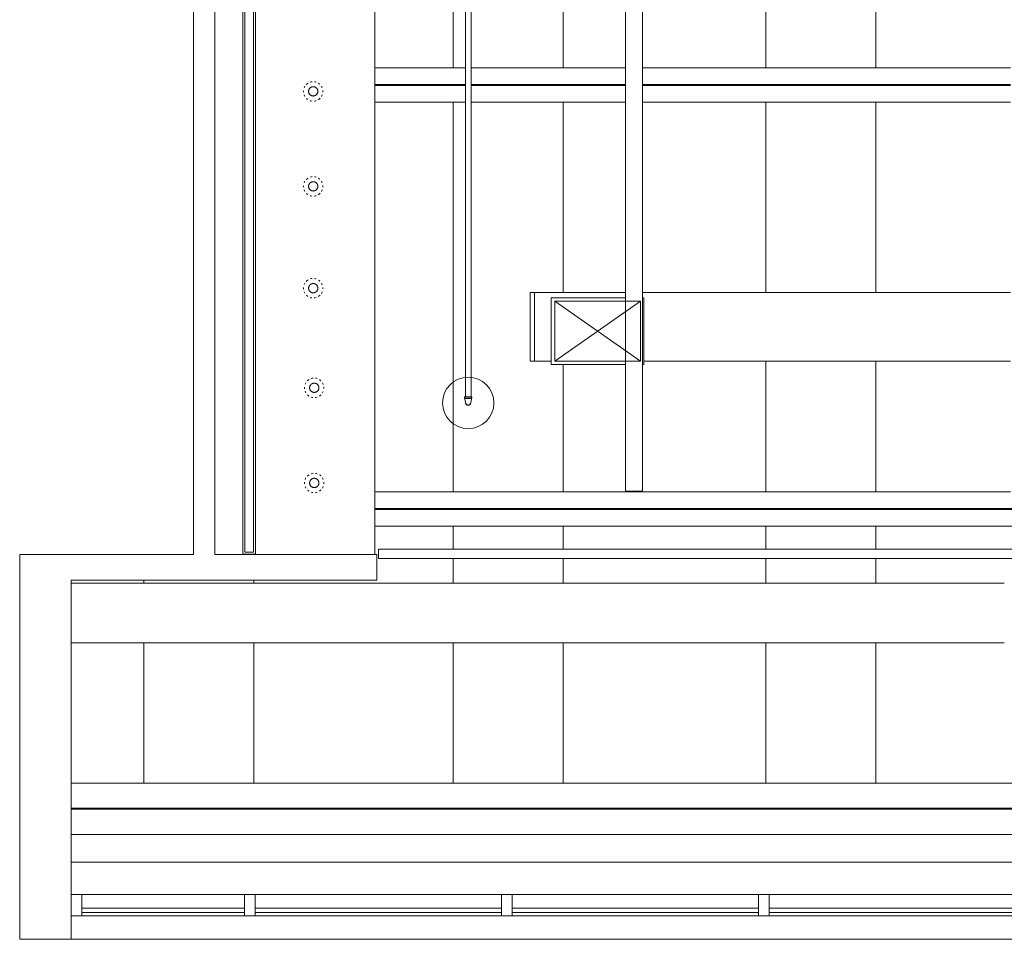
# Model space of a CAD drawing. Header units: inches. Extents: x -721 to 743, y -277 to 235.
# Tile 1 of 15: x -714 to -484, y -277 to -62. Entities that reach past the tile are written whole.
import ezdxf

# ---------------------------------------------------------------- set-up
doc = ezdxf.new("R2010")
doc.units = ezdxf.units.IN
doc.header["$MEASUREMENT"] = 0
for name, color, linetype, lineweight in [('A-ANNO-NOTE', 131, 'Continuous', 13), ('A-CLNG', 13, 'Continuous', 13), ('A-GLAZ-CURT', 52, 'Continuous', 13), ('A-GLAZ-CWMG', 51, 'Continuous', 13), ('A-WALL', 113, 'Continuous', 13), ('E-LITE-EQPM', 33, 'Continuous', 13), ('E-POWR-CNDT', 130, 'Continuous', 13), ('I-WALL', 2, 'Continuous', 13), ('M-HVAC-CDFF', 50, 'Continuous', 13), ('M-HVAC-DUCT', 70, 'Continuous', 13), ('M-HVAC-DUCT-ANNO', 70, 'Continuous', 13), ('P-PIPE', 3, 'Continuous', 13), ('S-BEAM', 12, 'Continuous', 13)]:
    doc.layers.add(name, color=color, linetype=linetype, lineweight=lineweight)

# ---------------------------------------------------------------- blocks, each defined once
blk = doc.blocks.new('Rectangular Mullion - 2_5_ x 5_ rectangular-2246733-Level 15')
at = {"layer": 'A-GLAZ-CWMG', "color": 55}
for p, q in [((431.36, -266.69), (393.36, -266.69)), ((431.36, -271.69), (393.36, -271.69))]:
    blk.add_line(p, q, dxfattribs=at)
blk = doc.blocks.new('Rectangular Mullion - 2_5_ x 5_ rectangular-2246062-Level 15')
at = {"layer": 'A-GLAZ-CWMG', "color": 8, "lineweight": 20}
for p, q in [((0, 2.5), (-2.5, 2.5)), ((-2.5, 2.5), (-2.5, -2.5)), ((0, -2.5), (0, 2.5)), ((-2.5, -2.5), (0, -2.5))]:
    blk.add_line(p, q, dxfattribs=at)
blk = doc.blocks.new('System Panel - Glazed-2246669-Level 15')
at = {"layer": 'A-GLAZ-CURT', "color": 8, "lineweight": 20}
for p, q in [((-28.75, 0.75), (-28.75, 1.75)), ((-28.75, 1.75), (28.75, 1.75)), ((28.75, 0.75), (-28.75, 0.75)), ((28.75, 1.75), (28.75, 0.75))]:
    blk.add_line(p, q, dxfattribs=at)
blk = doc.blocks.new('Rectangular Mullion - 2_5_ x 5_ rectangular-2246665-Level 15')
at = {"layer": 'A-GLAZ-CWMG', "color": 55}
for p, q in [((551.36, -266.69), (493.86, -266.69)), ((551.36, -271.69), (493.86, -271.69))]:
    blk.add_line(p, q, dxfattribs=at)
blk = doc.blocks.new('Rectangular Mullion - 2_5_ x 5_ rectangular-2246160-Level 15')
at = {"layer": 'A-GLAZ-CWMG', "color": 8, "lineweight": 20}
for p, q in [((1.25, 2.5), (-1.25, 2.5)), ((-1.25, 2.5), (-1.25, -2.5)), ((1.25, -2.5), (1.25, 2.5)), ((-1.25, -2.5), (1.25, -2.5))]:
    blk.add_line(p, q, dxfattribs=at)
blk = doc.blocks.new('System Panel - Glazed-2246735-Level 15')
at = {"layer": 'A-GLAZ-CURT', "color": 8, "lineweight": 20}
for p, q in [((-19, 0.75), (-19, 1.75)), ((-19, 1.75), (19, 1.75)), ((19, 0.75), (-19, 0.75)), ((19, 1.75), (19, 0.75))]:
    blk.add_line(p, q, dxfattribs=at)
blk = doc.blocks.new('Lighting-VSRA-Vessel-Pendant-Light-SM-3D-Humanscale - Vessel Pendant Light-V3-Level 15')
at = {"layer": 'E-LITE-EQPM', "color": 55, "flags": 128}
for points in [[(-1.08, 0.09), (-1.08, 0.14), (-1.08, 0.18), (-1.07, 0.22), (-1.07, 0.27), (-1.06, 0.31), (-1.05, 0.35), (-1.04, 0.39), (-1.03, 0.43), (-1.01, 0.48), (-0.99, 0.52), (-0.98, 0.56), (-0.96, 0.59), (-0.94, 0.63), (-0.92, 0.67), (-0.89, 0.7), (-0.87, 0.74), (-0.84, 0.77), (-0.81, 0.81), (-0.78, 0.84), (-0.75, 0.87), (-0.72, 0.9), (-0.69, 0.93), (-0.65, 0.95), (-0.62, 0.98), (-0.58, 1), (-0.55, 1.03), (-0.51, 1.05), (-0.47, 1.07), (-0.43, 1.09), (-0.39, 1.1), (-0.35, 1.12), (-0.31, 1.13), (-0.27, 1.14), (-0.23, 1.15), (-0.18, 1.16), (-0.14, 1.17), (-0.1, 1.17), (-0.05, 1.17), (-0.01, 1.17), (0.03, 1.17), (0.07, 1.17), (0.12, 1.17), (0.16, 1.16), (0.2, 1.16), (0.25, 1.15), (0.29, 1.14), (0.33, 1.12), (0.37, 1.11), (0.41, 1.09), (0.45, 1.08), (0.49, 1.06), (0.53, 1.04), (0.56, 1.02), (0.6, 0.99), (0.64, 0.97), (0.67, 0.94), (0.7, 0.91), (0.74, 0.89), (0.77, 0.86), (0.8, 0.82), (0.82, 0.79), (0.85, 0.76), (0.88, 0.72), (0.9, 0.69), (0.93, 0.65), (0.95, 0.61), (0.97, 0.58), (0.99, 0.54), (1, 0.5), (1.02, 0.46), (1.03, 0.42), (1.04, 0.37), (1.05, 0.33), (1.06, 0.29), (1.07, 0.25), (1.07, 0.2), (1.08, 0.16), (1.08, 0.12), (1.08, 0.09)], [(1.08, 0.09), (1.08, 0.05), (1.08, 0.01), (1.07, -0.03), (1.07, -0.08), (1.06, -0.12), (1.05, -0.16), (1.04, -0.2), (1.03, -0.24), (1.01, -0.29), (0.99, -0.33), (0.98, -0.37), (0.96, -0.4), (0.94, -0.44), (0.92, -0.48), (0.89, -0.51), (0.87, -0.55), (0.84, -0.58), (0.81, -0.62), (0.78, -0.65), (0.75, -0.68), (0.72, -0.71), (0.69, -0.74), (0.65, -0.76), (0.62, -0.79), (0.58, -0.81), (0.55, -0.84), (0.51, -0.86), (0.47, -0.88), (0.43, -0.9), (0.39, -0.91), (0.35, -0.93), (0.31, -0.94), (0.27, -0.95), (0.23, -0.96), (0.18, -0.97), (0.14, -0.98), (0.1, -0.98), (0.05, -0.98), (0.01, -0.99), (-0.03, -0.98), (-0.07, -0.98), (-0.12, -0.98), (-0.16, -0.97), (-0.2, -0.97), (-0.25, -0.96), (-0.29, -0.95), (-0.33, -0.93), (-0.37, -0.92), (-0.41, -0.9), (-0.45, -0.89), (-0.49, -0.87), (-0.53, -0.85), (-0.56, -0.83), (-0.6, -0.8), (-0.64, -0.78), (-0.67, -0.75), (-0.7, -0.72), (-0.74, -0.7), (-0.77, -0.67), (-0.8, -0.63), (-0.82, -0.6), (-0.85, -0.57), (-0.88, -0.53), (-0.9, -0.5), (-0.93, -0.46), (-0.95, -0.42), (-0.97, -0.39), (-0.99, -0.35), (-1, -0.31), (-1.02, -0.27), (-1.03, -0.23), (-1.04, -0.18), (-1.05, -0.14), (-1.06, -0.1), (-1.07, -0.06), (-1.07, -0.01), (-1.08, 0.03), (-1.08, 0.07), (-1.08, 0.09)]]:
    blk.add_lwpolyline(points, dxfattribs=at)
at = {"layer": 'E-LITE-EQPM', "color": 55}
for centre, radius, start, end in [((-0.01, 0.08), 2.28, 95.6525, 107.677), ((-0.01, 0.08), 2.28, 72.6253, 81.4148), ((-0.01, 0.08), 2.28, 176.0252, 180), ((-0.01, 0.08), 2.28, 180, 184.9165), ((-0.01, 0.08), 2.28, 148.2621, 158.3321), ((-0.01, 0.08), 2.28, 121.7332, 135.352), ((0, 0.09), 1.09, 168.2411, 180), ((0, 0.09), 1.09, 180, 193.9428), ((0, 0.09), 1.09, 134.8463, 156.9716), ((0, 0.09), 1.09, 120.1243, 124.0966), ((0, 0.09), 1.09, 98.4452, 115.9842), ((0, 0.09), 1.09, 88.1472, 91.6543), ((0, 0.09), 1.09, 57.8674, 85.8143), ((0, 0.09), 1.09, 51.4294, 55.7607), ((0, 0.09), 1.09, 45.6465, 49.2993), ((0, 0.09), 1.09, 25.0205, 38.9681), ((0, 0.09), 1.09, 0, 13.9428), ((0, 0.09), 1.09, 348.2411, 360), ((-0.01, 0.08), 2.28, 46.5047, 57.0784), ((-0.01, 0.08), 2.28, 20.829, 31.2985), ((-0.01, 0.08), 2.28, 0, 4.9165), ((-0.01, 0.08), 2.28, 356.0252, 0), ((-0.01, 0.08), 2.28, 200.829, 211.2985), ((-0.01, 0.08), 2.28, 226.5047, 237.0784), ((0, 0.09), 1.09, 205.0205, 220.9333), ((0, 0.09), 1.09, 225.6465, 229.2993), ((-0.01, 0.08), 2.28, 252.6253, 261.4148), ((0, 0.09), 1.09, 231.4294, 235.7607), ((0, 0.09), 1.09, 237.8674, 265.8143), ((0, 0.09), 1.09, 268.1472, 271.6543), ((0, 0.09), 1.09, 278.4452, 293.8677), ((-0.01, 0.08), 2.28, 275.6525, 287.677), ((0, 0.09), 1.09, 300.1243, 304.0966), ((0, 0.09), 1.09, 314.8463, 336.9716), ((-0.01, 0.08), 2.28, 301.7332, 315.352), ((-0.01, 0.08), 2.28, 328.2621, 338.3321)]:
    blk.add_arc(centre, radius, start, end, dxfattribs=at)
blk = doc.blocks.new('Lighting-VSRA-Vessel-Pendant-Light-SM-3D-Humanscale - Vessel Pendant Light-V4-Level 15')
at = {"layer": 'E-LITE-EQPM', "color": 55, "flags": 128}
for points in [[(-1.08, 0.09), (-1.08, 0.14), (-1.08, 0.18), (-1.07, 0.22), (-1.07, 0.27), (-1.06, 0.31), (-1.05, 0.35), (-1.04, 0.39), (-1.03, 0.43), (-1.01, 0.48), (-0.99, 0.52), (-0.98, 0.56), (-0.96, 0.59), (-0.94, 0.63), (-0.92, 0.67), (-0.89, 0.7), (-0.87, 0.74), (-0.84, 0.77), (-0.81, 0.81), (-0.78, 0.84), (-0.75, 0.87), (-0.72, 0.9), (-0.69, 0.93), (-0.65, 0.95), (-0.62, 0.98), (-0.58, 1), (-0.55, 1.03), (-0.51, 1.05), (-0.47, 1.07), (-0.43, 1.09), (-0.39, 1.1), (-0.35, 1.12), (-0.31, 1.13), (-0.27, 1.14), (-0.23, 1.15), (-0.18, 1.16), (-0.14, 1.17), (-0.1, 1.17), (-0.05, 1.17), (-0.01, 1.17), (0.03, 1.17), (0.07, 1.17), (0.12, 1.17), (0.16, 1.16), (0.2, 1.16), (0.25, 1.15), (0.29, 1.14), (0.33, 1.12), (0.37, 1.11), (0.41, 1.09), (0.45, 1.08), (0.49, 1.06), (0.53, 1.04), (0.56, 1.02), (0.6, 0.99), (0.64, 0.97), (0.67, 0.94), (0.7, 0.91), (0.74, 0.89), (0.77, 0.86), (0.8, 0.82), (0.82, 0.79), (0.85, 0.76), (0.88, 0.72), (0.9, 0.69), (0.93, 0.65), (0.95, 0.61), (0.97, 0.58), (0.99, 0.54), (1, 0.5), (1.02, 0.46), (1.03, 0.42), (1.04, 0.37), (1.05, 0.33), (1.06, 0.29), (1.07, 0.25), (1.07, 0.2), (1.08, 0.16), (1.08, 0.12), (1.08, 0.09)], [(1.08, 0.09), (1.08, 0.05), (1.08, 0.01), (1.07, -0.03), (1.07, -0.08), (1.06, -0.12), (1.05, -0.16), (1.04, -0.2), (1.03, -0.24), (1.01, -0.29), (0.99, -0.33), (0.98, -0.37), (0.96, -0.4), (0.94, -0.44), (0.92, -0.48), (0.89, -0.51), (0.87, -0.55), (0.84, -0.58), (0.81, -0.62), (0.78, -0.65), (0.75, -0.68), (0.72, -0.71), (0.69, -0.74), (0.65, -0.76), (0.62, -0.79), (0.58, -0.81), (0.55, -0.84), (0.51, -0.86), (0.47, -0.88), (0.43, -0.9), (0.39, -0.91), (0.35, -0.93), (0.31, -0.94), (0.27, -0.95), (0.23, -0.96), (0.18, -0.97), (0.14, -0.98), (0.1, -0.98), (0.05, -0.98), (0.01, -0.99), (-0.03, -0.98), (-0.07, -0.98), (-0.12, -0.98), (-0.16, -0.97), (-0.2, -0.97), (-0.25, -0.96), (-0.29, -0.95), (-0.33, -0.93), (-0.37, -0.92), (-0.41, -0.9), (-0.45, -0.89), (-0.49, -0.87), (-0.53, -0.85), (-0.56, -0.83), (-0.6, -0.8), (-0.64, -0.78), (-0.67, -0.75), (-0.7, -0.72), (-0.74, -0.7), (-0.77, -0.67), (-0.8, -0.63), (-0.82, -0.6), (-0.85, -0.57), (-0.88, -0.53), (-0.9, -0.5), (-0.93, -0.46), (-0.95, -0.42), (-0.97, -0.39), (-0.99, -0.35), (-1, -0.31), (-1.02, -0.27), (-1.03, -0.23), (-1.04, -0.18), (-1.05, -0.14), (-1.06, -0.1), (-1.07, -0.06), (-1.07, -0.01), (-1.08, 0.03), (-1.08, 0.07), (-1.08, 0.09)]]:
    blk.add_lwpolyline(points, dxfattribs=at)
at = {"layer": 'E-LITE-EQPM', "color": 55}
for centre, radius, start, end in [((-0.01, 0.08), 2.28, 95.6525, 107.677), ((-0.01, 0.08), 2.28, 72.6253, 81.4148), ((-0.01, 0.08), 2.28, 176.0252, 180), ((-0.01, 0.08), 2.28, 180, 184.9165), ((-0.01, 0.08), 2.28, 148.2621, 157.8608), ((-0.01, 0.08), 2.28, 121.7332, 135.352), ((0, 0.09), 1.09, 168.2411, 180), ((0, 0.09), 1.09, 180, 193.9428), ((0, 0.09), 1.09, 134.8463, 156.9716), ((0, 0.09), 1.09, 120.1243, 124.0966), ((0, 0.09), 1.09, 98.4452, 115.9842), ((0, 0.09), 1.09, 88.1472, 91.6543), ((0, 0.09), 1.09, 57.8674, 85.8143), ((0, 0.09), 1.09, 45.6465, 49.2993), ((0, 0.09), 1.09, 25.0205, 40.9333), ((0, 0.09), 1.09, 0, 13.9428), ((0, 0.09), 1.09, 348.2411, 360), ((-0.01, 0.08), 2.28, 46.5047, 57.0784), ((-0.01, 0.08), 2.28, 20.829, 31.2985), ((-0.01, 0.08), 2.28, 0, 4.9165), ((-0.01, 0.08), 2.28, 356.0252, 0), ((-0.01, 0.08), 2.28, 200.829, 211.2985), ((-0.01, 0.08), 2.28, 226.5047, 237.0784), ((0, 0.09), 1.09, 205.0205, 220.9333), ((0, 0.09), 1.09, 225.6465, 229.2993), ((-0.01, 0.08), 2.28, 252.6253, 261.4148), ((0, 0.09), 1.09, 231.4294, 235.7607), ((0, 0.09), 1.09, 237.8674, 265.8143), ((0, 0.09), 1.09, 268.1472, 271.6543), ((0, 0.09), 1.09, 278.4452, 293.8677), ((-0.01, 0.08), 2.28, 275.6525, 287.677), ((0, 0.09), 1.09, 300.1243, 304.0966), ((0, 0.09), 1.09, 314.8463, 336.9716), ((-0.01, 0.08), 2.28, 301.7332, 315.352), ((-0.01, 0.08), 2.28, 328.2621, 338.3321)]:
    blk.add_arc(centre, radius, start, end, dxfattribs=at)
blk = doc.blocks.new('Lighting-VSRA-Vessel-Pendant-Light-SM-3D-Humanscale - Vessel Pendant Light-V2-Level 15')
at = {"layer": 'E-LITE-EQPM', "color": 55, "flags": 128}
for points in [[(-1.08, 0.09), (-1.08, 0.14), (-1.08, 0.18), (-1.07, 0.22), (-1.07, 0.27), (-1.06, 0.31), (-1.05, 0.35), (-1.04, 0.39), (-1.03, 0.43), (-1.01, 0.48), (-0.99, 0.52), (-0.98, 0.56), (-0.96, 0.59), (-0.94, 0.63), (-0.92, 0.67), (-0.89, 0.7), (-0.87, 0.74), (-0.84, 0.77), (-0.81, 0.81), (-0.78, 0.84), (-0.75, 0.87), (-0.72, 0.9), (-0.69, 0.93), (-0.65, 0.95), (-0.62, 0.98), (-0.58, 1), (-0.55, 1.03), (-0.51, 1.05), (-0.47, 1.07), (-0.43, 1.09), (-0.39, 1.1), (-0.35, 1.12), (-0.31, 1.13), (-0.27, 1.14), (-0.23, 1.15), (-0.18, 1.16), (-0.14, 1.17), (-0.1, 1.17), (-0.05, 1.17), (-0.01, 1.17), (0.03, 1.17), (0.07, 1.17), (0.12, 1.17), (0.16, 1.16), (0.2, 1.16), (0.25, 1.15), (0.29, 1.14), (0.33, 1.12), (0.37, 1.11), (0.41, 1.09), (0.45, 1.08), (0.49, 1.06), (0.53, 1.04), (0.56, 1.02), (0.6, 0.99), (0.64, 0.97), (0.67, 0.94), (0.7, 0.91), (0.74, 0.89), (0.77, 0.86), (0.8, 0.82), (0.82, 0.79), (0.85, 0.76), (0.88, 0.72), (0.9, 0.69), (0.93, 0.65), (0.95, 0.61), (0.97, 0.58), (0.99, 0.54), (1, 0.5), (1.02, 0.46), (1.03, 0.42), (1.04, 0.37), (1.05, 0.33), (1.06, 0.29), (1.07, 0.25), (1.07, 0.2), (1.08, 0.16), (1.08, 0.12), (1.08, 0.09)], [(1.08, 0.09), (1.08, 0.05), (1.08, 0.01), (1.07, -0.03), (1.07, -0.08), (1.06, -0.12), (1.05, -0.16), (1.04, -0.2), (1.03, -0.24), (1.01, -0.29), (0.99, -0.33), (0.98, -0.37), (0.96, -0.4), (0.94, -0.44), (0.92, -0.48), (0.89, -0.51), (0.87, -0.55), (0.84, -0.58), (0.81, -0.62), (0.78, -0.65), (0.75, -0.68), (0.72, -0.71), (0.69, -0.74), (0.65, -0.76), (0.62, -0.79), (0.58, -0.81), (0.55, -0.84), (0.51, -0.86), (0.47, -0.88), (0.43, -0.9), (0.39, -0.91), (0.35, -0.93), (0.31, -0.94), (0.27, -0.95), (0.23, -0.96), (0.18, -0.97), (0.14, -0.98), (0.1, -0.98), (0.05, -0.98), (0.01, -0.99), (-0.03, -0.98), (-0.07, -0.98), (-0.12, -0.98), (-0.16, -0.97), (-0.2, -0.97), (-0.25, -0.96), (-0.29, -0.95), (-0.33, -0.93), (-0.37, -0.92), (-0.41, -0.9), (-0.45, -0.89), (-0.49, -0.87), (-0.53, -0.85), (-0.56, -0.83), (-0.6, -0.8), (-0.64, -0.78), (-0.67, -0.75), (-0.7, -0.72), (-0.74, -0.7), (-0.77, -0.67), (-0.8, -0.63), (-0.82, -0.6), (-0.85, -0.57), (-0.88, -0.53), (-0.9, -0.5), (-0.93, -0.46), (-0.95, -0.42), (-0.97, -0.39), (-0.99, -0.35), (-1, -0.31), (-1.02, -0.27), (-1.03, -0.23), (-1.04, -0.18), (-1.05, -0.14), (-1.06, -0.1), (-1.07, -0.06), (-1.07, -0.01), (-1.08, 0.03), (-1.08, 0.07), (-1.08, 0.09)]]:
    blk.add_lwpolyline(points, dxfattribs=at)
at = {"layer": 'E-LITE-EQPM', "color": 55}
for centre, radius, start, end in [((-0.01, 0.08), 2.28, 95.6525, 107.677), ((-0.01, 0.08), 2.28, 72.6253, 81.4148), ((-0.01, 0.08), 2.28, 176.0252, 180), ((-0.01, 0.08), 2.28, 180, 184.9165), ((-0.01, 0.08), 2.28, 148.2621, 158.3321), ((-0.01, 0.08), 2.28, 121.7332, 135.352), ((0, 0.09), 1.09, 168.2411, 180), ((0, 0.09), 1.09, 180, 193.9428), ((0, 0.09), 1.09, 134.8463, 156.9716), ((0, 0.09), 1.09, 120.1243, 124.0966), ((0, 0.09), 1.09, 98.4452, 115.9842), ((0, 0.09), 1.09, 88.1472, 91.6543), ((0, 0.09), 1.09, 57.8674, 85.8143), ((0, 0.09), 1.09, 51.4294, 55.7607), ((0, 0.09), 1.09, 45.6465, 49.2993), ((0, 0.09), 1.09, 25.0205, 40.9333), ((0, 0.09), 1.09, 0, 13.9428), ((0, 0.09), 1.09, 348.2411, 360), ((-0.01, 0.08), 2.28, 46.5047, 57.0784), ((-0.01, 0.08), 2.28, 20.829, 31.2985), ((-0.01, 0.08), 2.28, 0, 4.9165), ((-0.01, 0.08), 2.28, 356.0252, 0), ((-0.01, 0.08), 2.28, 200.829, 211.2985), ((-0.01, 0.08), 2.28, 226.5047, 237.0784), ((0, 0.09), 1.09, 205.0205, 220.9333), ((0, 0.09), 1.09, 225.6465, 229.2993), ((-0.01, 0.08), 2.28, 252.6253, 261.4148), ((0, 0.09), 1.09, 231.4294, 235.7607), ((0, 0.09), 1.09, 237.8674, 265.8143), ((0, 0.09), 1.09, 268.1472, 271.6543), ((0, 0.09), 1.09, 278.4452, 293.8677), ((-0.01, 0.08), 2.28, 275.6525, 287.677), ((0, 0.09), 1.09, 300.1243, 304.0966), ((0, 0.09), 1.09, 314.8463, 336.9716), ((-0.01, 0.08), 2.28, 301.7332, 315.352), ((-0.01, 0.08), 2.28, 328.2621, 338.3321)]:
    blk.add_arc(centre, radius, start, end, dxfattribs=at)
blk = doc.blocks.new('Lighting-VSRA-Vessel-Pendant-Light-SM-3D-Humanscale - Vessel Pendant Light-V5-Level 15')
at = {"layer": 'E-LITE-EQPM', "color": 55, "flags": 128}
for points in [[(-1.08, 0.09), (-1.08, 0.14), (-1.08, 0.18), (-1.07, 0.22), (-1.07, 0.27), (-1.06, 0.31), (-1.05, 0.35), (-1.04, 0.39), (-1.03, 0.43), (-1.01, 0.48), (-0.99, 0.52), (-0.98, 0.56), (-0.96, 0.59), (-0.94, 0.63), (-0.92, 0.67), (-0.89, 0.7), (-0.87, 0.74), (-0.84, 0.77), (-0.81, 0.81), (-0.78, 0.84), (-0.75, 0.87), (-0.72, 0.9), (-0.69, 0.93), (-0.65, 0.95), (-0.62, 0.98), (-0.58, 1), (-0.55, 1.03), (-0.51, 1.05), (-0.47, 1.07), (-0.43, 1.09), (-0.39, 1.1), (-0.35, 1.12), (-0.31, 1.13), (-0.27, 1.14), (-0.23, 1.15), (-0.18, 1.16), (-0.14, 1.17), (-0.1, 1.17), (-0.05, 1.17), (-0.01, 1.17), (0.03, 1.17), (0.07, 1.17), (0.12, 1.17), (0.16, 1.16), (0.2, 1.16), (0.25, 1.15), (0.29, 1.14), (0.33, 1.12), (0.37, 1.11), (0.41, 1.09), (0.45, 1.08), (0.49, 1.06), (0.53, 1.04), (0.56, 1.02), (0.6, 0.99), (0.64, 0.97), (0.67, 0.94), (0.7, 0.91), (0.74, 0.89), (0.77, 0.86), (0.8, 0.82), (0.82, 0.79), (0.85, 0.76), (0.88, 0.72), (0.9, 0.69), (0.93, 0.65), (0.95, 0.61), (0.97, 0.58), (0.99, 0.54), (1, 0.5), (1.02, 0.46), (1.03, 0.42), (1.04, 0.37), (1.05, 0.33), (1.06, 0.29), (1.07, 0.25), (1.07, 0.2), (1.08, 0.16), (1.08, 0.12), (1.08, 0.09)], [(-0.9, -0.5), (-0.93, -0.46), (-0.95, -0.42), (-0.97, -0.39), (-0.99, -0.35), (-1, -0.31), (-1.02, -0.27), (-1.03, -0.23), (-1.04, -0.18), (-1.05, -0.14), (-1.06, -0.1), (-1.07, -0.06), (-1.07, -0.01), (-1.08, 0.03), (-1.08, 0.07), (-1.08, 0.09)], [(1.08, 0.09), (1.08, 0.05), (1.08, 0.01), (1.07, -0.03), (1.07, -0.08), (1.06, -0.12), (1.05, -0.16), (1.04, -0.2), (1.03, -0.24), (1.01, -0.29), (0.99, -0.33), (0.98, -0.37), (0.96, -0.4), (0.94, -0.44), (0.92, -0.48), (0.89, -0.51), (0.87, -0.55), (0.84, -0.58), (0.81, -0.62), (0.78, -0.65), (0.75, -0.68), (0.72, -0.71), (0.69, -0.74), (0.65, -0.76), (0.62, -0.79), (0.58, -0.81), (0.55, -0.84), (0.51, -0.86), (0.47, -0.88), (0.43, -0.9), (0.39, -0.91), (0.35, -0.93), (0.31, -0.94), (0.27, -0.95), (0.23, -0.96), (0.18, -0.97), (0.14, -0.98), (0.1, -0.98), (0.05, -0.98), (0.01, -0.99), (-0.03, -0.98), (-0.07, -0.98), (-0.12, -0.98), (-0.16, -0.97), (-0.2, -0.97), (-0.25, -0.96), (-0.29, -0.95), (-0.33, -0.93), (-0.37, -0.92), (-0.41, -0.9), (-0.45, -0.89), (-0.49, -0.87), (-0.53, -0.85), (-0.56, -0.83), (-0.6, -0.8), (-0.64, -0.78), (-0.67, -0.75), (-0.7, -0.72), (-0.74, -0.7), (-0.77, -0.67), (-0.8, -0.63), (-0.82, -0.6), (-0.85, -0.57), (-0.88, -0.53), (-0.9, -0.5)]]:
    blk.add_lwpolyline(points, dxfattribs=at)
at = {"layer": 'E-LITE-EQPM', "color": 55}
for centre, radius, start, end in [((-0.01, 0.08), 2.28, 95.6525, 107.677), ((-0.01, 0.08), 2.28, 72.6253, 81.4148), ((-0.01, 0.08), 2.28, 176.0252, 180), ((-0.01, 0.08), 2.28, 180, 184.9165), ((-0.01, 0.08), 2.28, 148.2621, 158.3321), ((-0.01, 0.08), 2.28, 121.7332, 135.352), ((0, 0.09), 1.09, 168.2411, 180), ((0, 0.09), 1.09, 180, 193.9428), ((0, 0.09), 1.09, 134.8463, 156.9716), ((0, 0.09), 1.09, 120.1243, 124.0966), ((0, 0.09), 1.09, 98.4452, 115.9842), ((0, 0.09), 1.09, 88.1472, 91.6543), ((0, 0.09), 1.09, 57.8674, 85.8143), ((0, 0.09), 1.09, 51.4294, 55.7607), ((0, 0.09), 1.09, 45.6465, 49.2993), ((0, 0.09), 1.09, 25.0205, 40.9333), ((0, 0.09), 1.09, 0, 13.9428), ((0, 0.09), 1.09, 348.2411, 360), ((-0.01, 0.08), 2.28, 46.5047, 57.0784), ((-0.01, 0.08), 2.28, 20.829, 31.2985), ((-0.01, 0.08), 2.28, 0, 4.9165), ((-0.01, 0.08), 2.28, 356.0252, 0), ((-0.01, 0.08), 2.28, 200.829, 211.2985), ((-0.01, 0.08), 2.28, 226.5047, 237.0784), ((0, 0.09), 1.09, 205.0205, 220.9333), ((0, 0.09), 1.09, 225.6465, 229.2993), ((-0.01, 0.08), 2.28, 252.6253, 261.4148), ((0, 0.09), 1.09, 231.4294, 235.7607), ((0, 0.09), 1.09, 237.8674, 265.8143), ((0, 0.09), 1.09, 268.1472, 271.6543), ((0, 0.09), 1.09, 280.1213, 295.9842), ((-0.01, 0.08), 2.28, 275.6525, 287.677), ((0, 0.09), 1.09, 300.1243, 304.0966), ((0, 0.09), 1.09, 314.8463, 336.9716), ((-0.01, 0.08), 2.28, 301.7332, 315.352), ((-0.01, 0.08), 2.28, 328.2621, 338.3321)]:
    blk.add_arc(centre, radius, start, end, dxfattribs=at)
blk = doc.blocks.new('Lighting-VSRA-Vessel-Pendant-Light-SM-3D-Humanscale - Vessel Pendant Light-V6-Level 15')
at = {"layer": 'E-LITE-EQPM', "color": 55, "flags": 128}
for points in [[(-1.08, 0.09), (-1.08, 0.14), (-1.08, 0.18), (-1.07, 0.22), (-1.07, 0.27), (-1.06, 0.31), (-1.05, 0.35), (-1.04, 0.39), (-1.03, 0.43), (-1.01, 0.48), (-0.99, 0.52), (-0.98, 0.56), (-0.96, 0.59), (-0.94, 0.63), (-0.92, 0.67), (-0.89, 0.7), (-0.87, 0.74), (-0.84, 0.77), (-0.81, 0.81), (-0.78, 0.84), (-0.75, 0.87), (-0.72, 0.9), (-0.69, 0.93), (-0.65, 0.95), (-0.62, 0.98), (-0.58, 1), (-0.55, 1.03), (-0.51, 1.05), (-0.47, 1.07), (-0.43, 1.09), (-0.39, 1.1), (-0.35, 1.12), (-0.31, 1.13), (-0.27, 1.14), (-0.23, 1.15), (-0.18, 1.16), (-0.14, 1.17), (-0.1, 1.17), (-0.05, 1.17), (-0.01, 1.17), (0.03, 1.17), (0.07, 1.17), (0.12, 1.17), (0.16, 1.16), (0.2, 1.16), (0.25, 1.15), (0.29, 1.14), (0.33, 1.12), (0.37, 1.11), (0.41, 1.09), (0.45, 1.08), (0.49, 1.06), (0.53, 1.04), (0.56, 1.02), (0.6, 0.99), (0.64, 0.97), (0.67, 0.94), (0.7, 0.91), (0.74, 0.89), (0.77, 0.86), (0.8, 0.82), (0.82, 0.79), (0.85, 0.76), (0.88, 0.72), (0.9, 0.69), (0.93, 0.65), (0.95, 0.61), (0.97, 0.58), (0.99, 0.54), (1, 0.5), (1.02, 0.46), (1.03, 0.42), (1.04, 0.37), (1.05, 0.33), (1.06, 0.29), (1.07, 0.25), (1.07, 0.2), (1.08, 0.16), (1.08, 0.12), (1.08, 0.09)], [(1.08, 0.09), (1.08, 0.05), (1.08, 0.01), (1.07, -0.03), (1.07, -0.08), (1.06, -0.12), (1.05, -0.16), (1.04, -0.2), (1.03, -0.24), (1.01, -0.29), (0.99, -0.33), (0.98, -0.37), (0.96, -0.4), (0.94, -0.44), (0.92, -0.48), (0.89, -0.51), (0.87, -0.55), (0.84, -0.58), (0.81, -0.62), (0.78, -0.65), (0.75, -0.68), (0.72, -0.71), (0.69, -0.74), (0.65, -0.76), (0.62, -0.79), (0.58, -0.81), (0.55, -0.84), (0.51, -0.86), (0.47, -0.88), (0.43, -0.9), (0.39, -0.91), (0.35, -0.93), (0.31, -0.94), (0.27, -0.95), (0.23, -0.96), (0.18, -0.97), (0.14, -0.98), (0.1, -0.98), (0.05, -0.98), (0.01, -0.99), (-0.03, -0.98), (-0.07, -0.98), (-0.12, -0.98), (-0.16, -0.97), (-0.2, -0.97), (-0.25, -0.96), (-0.29, -0.95), (-0.33, -0.93), (-0.37, -0.92), (-0.41, -0.9), (-0.45, -0.89), (-0.49, -0.87), (-0.53, -0.85), (-0.56, -0.83), (-0.6, -0.8), (-0.64, -0.78), (-0.67, -0.75), (-0.7, -0.72), (-0.74, -0.7), (-0.77, -0.67), (-0.8, -0.63), (-0.82, -0.6), (-0.85, -0.57), (-0.88, -0.53), (-0.9, -0.5), (-0.93, -0.46), (-0.95, -0.42), (-0.97, -0.39), (-0.99, -0.35), (-1, -0.31), (-1.02, -0.27), (-1.03, -0.23), (-1.04, -0.18), (-1.05, -0.14), (-1.06, -0.1), (-1.07, -0.06), (-1.07, -0.01), (-1.08, 0.03), (-1.08, 0.07), (-1.08, 0.09)]]:
    blk.add_lwpolyline(points, dxfattribs=at)
at = {"layer": 'E-LITE-EQPM', "color": 55}
for centre, radius, start, end in [((-0.01, 0.08), 2.28, 95.6525, 107.677), ((-0.01, 0.08), 2.28, 72.6253, 81.4148), ((-0.01, 0.08), 2.28, 176.0252, 180), ((-0.01, 0.08), 2.28, 180, 184.9165), ((-0.01, 0.08), 2.28, 148.2621, 158.3321), ((-0.01, 0.08), 2.28, 121.7332, 135.352), ((0, 0.09), 1.09, 168.2411, 180), ((0, 0.09), 1.09, 180, 193.9428), ((0, 0.09), 1.09, 137.659, 156.9716), ((0, 0.09), 1.09, 120.1243, 124.0966), ((0, 0.09), 1.09, 98.4452, 115.9842), ((0, 0.09), 1.09, 88.1472, 91.6543), ((0, 0.09), 1.09, 57.8674, 85.8143), ((0, 0.09), 1.09, 51.4294, 55.7607), ((0, 0.09), 1.09, 45.6465, 49.2993), ((0, 0.09), 1.09, 25.0205, 40.9333), ((0, 0.09), 1.09, 0, 13.9428), ((0, 0.09), 1.09, 348.2411, 360), ((-0.01, 0.08), 2.28, 46.5047, 57.0784), ((-0.01, 0.08), 2.28, 20.829, 31.2985), ((-0.01, 0.08), 2.28, 0, 4.9165), ((-0.01, 0.08), 2.28, 356.0252, 0), ((-0.01, 0.08), 2.28, 200.829, 211.2985), ((-0.01, 0.08), 2.28, 226.5047, 237.0784), ((0, 0.09), 1.09, 205.0205, 220.9333), ((0, 0.09), 1.09, 225.6465, 229.2993), ((-0.01, 0.08), 2.28, 252.6253, 261.4148), ((0, 0.09), 1.09, 231.4294, 235.7607), ((0, 0.09), 1.09, 237.8674, 265.8143), ((0, 0.09), 1.09, 268.1472, 271.6543), ((0, 0.09), 1.09, 280.1213, 295.9842), ((-0.01, 0.08), 2.28, 275.6525, 287.677), ((0, 0.09), 1.09, 300.1243, 304.0966), ((0, 0.09), 1.09, 314.8463, 336.9716), ((-0.01, 0.08), 2.28, 301.7332, 315.352), ((-0.01, 0.08), 2.28, 328.2621, 338.3321)]:
    blk.add_arc(centre, radius, start, end, dxfattribs=at)
blk = doc.blocks.new('Ceiling Light - Linear Box - 20_ 3_-2617152-Level 15')
at = {"layer": 'E-LITE-EQPM', "color": 55}
for p, q in [((-121.5, -1.5), (-121.5, 1.5)), ((-121.5, 1.5), (121.5, 1.5)), ((-121.5, -1.5), (-121.5, 1.5)), ((-121.5, 1.5), (121.5, 1.5)), ((121, 1), (-121, 1)), ((-121, 1), (-121, -1)), ((121, -1), (121, 1)), ((121.5, 1.5), (121.5, -1.5)), ((121.5, 1.5), (121.5, -1.5)), ((121.5, -1.5), (-121.5, -1.5)), ((121.5, -1.5), (-121.5, -1.5)), ((-121, -1), (121, -1))]:
    blk.add_line(p, q, dxfattribs=at)
blk = doc.blocks.new('Linear - 20_ 8_-2634348-Level 15')
at = {"layer": 'E-LITE-EQPM', "color": 55}
for p, q in [((-224, -1.93), (-224, 2.07)), ((-224, 2.07), (22.09, 2.07)), ((22.09, 2.07), (22.09, -1.93)), ((22.09, -1.93), (-224, -1.93))]:
    blk.add_line(p, q, dxfattribs=at)
blk = doc.blocks.new('UB-Universal Beam - T Form Beam-2722424-Level 15')
at = {"layer": 'S-BEAM', "color": 55}
for p, q in [((-256.8, 4), (-235.65, 4)), ((-234.33, 4), (-198.28, 4)), ((-194.28, 4), (-108.31, 4)), ((-235.65, 0.12), (-256.8, 0.12)), ((-198.28, 0.12), (-234.33, 0.12)), ((-108.31, 0.12), (-194.28, 0.12)), ((-235.65, -0.12), (-256.8, -0.12)), ((-198.28, -0.12), (-234.33, -0.12)), ((-108.31, -0.12), (-194.28, -0.12)), ((-256.8, -4), (-235.65, -4)), ((-234.33, -4), (-198.28, -4)), ((-194.28, -4), (-108.31, -4))]:
    blk.add_line(p, q, dxfattribs=at)
blk = doc.blocks.new('UB-Universal Beam - T Form Beam-2721615-Level 15')
at = {"layer": 'S-BEAM', "color": 55}
for p, q in [((-664.43, 4), (-515.94, 4)), ((-425.19, 0.12), (-664.43, 0.12)), ((-425.19, -0.12), (-664.43, -0.12)), ((-664.43, -4), (-413.33, -4))]:
    blk.add_line(p, q, dxfattribs=at)
blk = doc.blocks.new('UB-Universal Beam - T Form Beam 3-2726372-Level 15')
at = {"layer": 'S-BEAM', "color": 55}
for p, q in [((-735.36, 6), (-408.61, 6)), ((-408.61, 0.12), (-735.36, 0.12)), ((-408.61, -0.12), (-735.36, -0.12)), ((-735.36, -6), (-408.61, -6))]:
    blk.add_line(p, q, dxfattribs=at)
blk = doc.blocks.new('Beam Center - Beam Center-2726389-Level 15')
at = {"layer": 'S-BEAM', "color": 55}
for p, q in [((-202.34, 12.85), (-169.62, 12.85)), ((-155.62, 12.85), (-149.9, 12.85)), ((-147.7, 12.85), (-142.34, 12.85)), ((-134.34, 12.85), (-43.34, 12.85)), ((-35.34, 12.85), (97.41, 12.85)), ((105.41, 12.85), (108.9, 12.85)), ((136.9, 12.85), (151.53, 12.85)), ((153.72, 12.85), (154.53, 12.85)), ((156.72, 12.85), (162.38, 12.85)), ((164.5, 12.85), (171.21, 12.85)), ((174.71, 12.85), (175.69, 12.85)), ((180.19, 12.85), (181.69, 12.85)), ((186.19, 12.85), (220.8, 12.85)), ((-202.34, -12.85), (-169.62, -12.85)), ((-155.62, -12.85), (-149.89, -12.85)), ((-147.7, -12.85), (-142.34, -12.85)), ((-134.34, -12.85), (-104.61, -12.85)), ((-87.8, -12.85), (-43.34, -12.85)), ((-35.34, -12.85), (97.41, -12.85)), ((105.41, -12.85), (108.9, -12.85)), ((136.9, -12.85), (151.53, -12.85)), ((153.72, -12.85), (154.53, -12.85)), ((156.72, -12.85), (162.38, -12.85)), ((164.5, -12.85), (171.21, -12.85)), ((174.71, -12.85), (175.43, -12.85)), ((180.44, -12.85), (181.43, -12.85)), ((186.44, -12.85), (220.8, -12.85))]:
    blk.add_line(p, q, dxfattribs=at)
blk = doc.blocks.new('Beam Center - Beam Center-2726392-Level 15')
at = {"layer": 'S-BEAM', "color": 55}
for p, q in [((-3.14, 12.85), (29.58, 12.85)), ((43.58, 12.85), (44.27, 12.85)), ((-3.14, -12.85), (29.58, -12.85)), ((43.58, -12.85), (44.27, -12.85))]:
    blk.add_line(p, q, dxfattribs=at)
blk = doc.blocks.new('Beam Center - Beam Center-2726386-Level 15')
at = {"layer": 'S-BEAM', "color": 55}
for p, q in [((-215.81, 12.85), (-183.09, 12.85)), ((-169.09, 12.85), (-163.37, 12.85)), ((-161.17, 12.85), (-155.81, 12.85)), ((-147.81, 12.85), (-117.27, 12.85)), ((-101.27, 12.85), (-56.81, 12.85)), ((-48.81, 12.85), (-28.88, 12.85)), ((-10.88, 12.85), (83.94, 12.85)), ((91.94, 12.85), (95.43, 12.85)), ((123.43, 12.85), (138.06, 12.85)), ((140.26, 12.85), (141.06, 12.85)), ((143.26, 12.85), (148.61, 12.85)), ((151.33, 12.85), (157.74, 12.85)), ((161.24, 12.85), (162.22, 12.85)), ((166.72, 12.85), (168.22, 12.85)), ((172.72, 12.85), (174.23, 12.85)), ((192.23, 12.85), (207.34, 12.85)), ((-215.81, -12.85), (-183.09, -12.85)), ((-169.09, -12.85), (-163.37, -12.85)), ((-161.17, -12.85), (-155.81, -12.85)), ((-147.81, -12.85), (-117.27, -12.85)), ((-101.27, -12.85), (-56.81, -12.85)), ((-48.81, -12.85), (-28.88, -12.85)), ((-10.88, -12.85), (83.94, -12.85)), ((91.94, -12.85), (95.43, -12.85)), ((123.43, -12.85), (138.06, -12.85)), ((140.26, -12.85), (141.06, -12.85)), ((143.26, -12.85), (148.92, -12.85)), ((151.04, -12.85), (157.74, -12.85)), ((161.24, -12.85), (162.22, -12.85)), ((166.72, -12.85), (168.22, -12.85)), ((172.72, -12.85), (174.23, -12.85)), ((192.23, -12.85), (202.54, -12.85)), ((205.37, -12.85), (207.34, -12.85))]:
    blk.add_line(p, q, dxfattribs=at)
blk = doc.blocks.new('Rectangular Endcap - Standard-2748616-Level 15')
at = {"layer": 'M-HVAC-DUCT', "color": 55}
for p, q in [((0, 8), (0, -8)), ((0, 8), (1, 8)), ((1, -8), (1, 8)), ((0, -8), (1, -8))]:
    blk.add_line(p, q, dxfattribs=at)
blk = doc.blocks.new('Supply Diffuser - Sidewall - 20x14-V10-Level 15')
at = {"layer": 'M-HVAC-CDFF', "color": 55}
for p, q in [((-590.16, -143), (-590.16, -127.37)), ((-590.16, -127.37), (-572.86, -127.37)), ((-568.86, -127.37), (-568.53, -127.37)), ((-568.53, -127.37), (-568.53, -143)), ((-572.86, -143), (-590.16, -143)), ((-568.53, -143), (-568.86, -143))]:
    blk.add_line(p, q, dxfattribs=at)
blk = doc.blocks.new('Victaulic Grooved Elbow - Standard-2052599-Level 15')
at = {"layer": 'P-PIPE', "color": 55}
for p, q in [((-610.45, -150.84), (-610.45, -150.54)), ((-609.57, -150.54), (-610.45, -150.54)), ((-610.45, -150.84), (-609.57, -150.84)), ((-610.36, -150.92), (-610.36, -150.84)), ((-610.36, -150.92), (-609.57, -150.92)), ((-609.77, -150.92), (-609.96, -150.92)), ((-609.57, -150.92), (-609.77, -150.92)), ((-608.68, -150.54), (-609.57, -150.54)), ((-609.57, -150.84), (-608.68, -150.84)), ((-609.57, -150.92), (-608.78, -150.92)), ((-609.36, -150.92), (-609.57, -150.92)), ((-609.17, -150.92), (-609.36, -150.92)), ((-608.78, -150.84), (-608.78, -150.92)), ((-608.68, -150.54), (-608.68, -150.84)), ((-609.79, -152.41), (-609.7, -152.44)), ((-609.67, -152.45), (-609.57, -152.46))]:
    blk.add_line(p, q, dxfattribs=at)
at = {"layer": 'P-PIPE', "color": 55, "flags": 128}
for points in [[(-609.57, -152.47), (-609.66, -152.46), (-609.75, -152.44), (-609.84, -152.4), (-609.91, -152.35), (-609.98, -152.28), (-610.04, -152.21), (-610.09, -152.12), (-610.17, -151.92), (-610.21, -151.73), (-610.25, -151.54), (-610.28, -151.39), (-610.32, -151.15), (-610.36, -150.92)], [(-610.25, -150.92), (-610.33, -150.92), (-610.36, -150.92)], [(-609.96, -150.92), (-610.13, -150.92), (-610.25, -150.92)], [(-609.57, -152.47), (-609.48, -152.46), (-609.39, -152.44), (-609.3, -152.4), (-609.22, -152.35), (-609.16, -152.28), (-609.1, -152.21), (-609.05, -152.12), (-608.97, -151.92), (-608.92, -151.73), (-608.88, -151.54), (-608.86, -151.39), (-608.81, -151.15), (-608.78, -150.92)], [(-608.88, -150.92), (-609.01, -150.92), (-609.17, -150.92)], [(-608.78, -150.92), (-608.8, -150.92), (-608.88, -150.92)], [(-610.07, -152.08), (-610.02, -152.2), (-609.97, -152.27)], [(-609.57, -152.46), (-609.43, -152.44), (-609.38, -152.42)], [(-609.35, -152.41), (-609.31, -152.39), (-609.2, -152.3), (-609.11, -152.2)]]:
    blk.add_lwpolyline(points, dxfattribs=at)
at = {"layer": 'P-PIPE', "color": 55}
for radius, start, end in [(0.598, 169.5945, 270), (0.524, 196.3156, 219.9305), (0.524, 196.3156, 219.9305), (0.524, 244.5284, 255), (0.524, 258.7136, 270), (0.524, 258.7136, 270), (0.598, 270, 5.9596), (0.524, 270, 291.6072), (0.524, 270, 285), (0.524, 294.1721, 330), (0.524, 315, 330)]:
    blk.add_arc((-609.57, -151.93), radius, start, end, dxfattribs=at)

msp = doc.modelspace()

# ---------------------------------------------------------------- linework, layer by layer
at = {"layer": 'A-ANNO-NOTE', "color": 55}
msp.add_circle((-609.57, -151.93), 6, dxfattribs=at)
at = {"layer": 'A-CLNG', "color": 55}
msp.add_line((-631.38, 117.54), (-631.38, -187.31), dxfattribs=at)
at = {"layer": 'A-WALL', "color": 8, "lineweight": 20}
for p, q in [((-714.31, -277.19), (-714.31, -187.31)), ((-714.31, -187.31), (-673.7, -187.31)), ((-668.7, -187.31), (-630.94, -187.31)), ((-630.94, -187.31), (-630.94, -193.31)), ((-702.31, -193.31), (-702.31, -277.19)), ((-630.94, -193.31), (-702.31, -193.31)), ((-702.31, -277.19), (-714.31, -277.19))]:
    msp.add_line(p, q, dxfattribs=at)
at = {"layer": 'A-WALL', "color": 55}
for p, q in [((-375.56, -259.19), (-702.31, -259.19)), ((-702.31, -277.19), (-375.56, -277.19))]:
    msp.add_line(p, q, dxfattribs=at)
at = {"layer": 'E-POWR-CNDT', "color": 55}
for p, q in [((-630.55, -186.09), (-282.96, -186.09)), ((-630.55, -186.09), (-630.55, -188.28)), ((-282.96, -188.28), (-630.55, -188.28))]:
    msp.add_line(p, q, dxfattribs=at)
at = {"layer": 'I-WALL', "color": 8, "lineweight": 20}
for p, q in [((-673.7, -187.31), (-673.7, 117.54)), ((-668.7, 117.54), (-668.7, -187.31))]:
    msp.add_line(p, q, dxfattribs=at)
at = {"layer": 'M-HVAC-DUCT', "color": 55}
for p, q in [((-594.1, -126.19), (-594.1, -142.19)), ((-594.1, -126.19), (-572.86, -126.19)), ((-568.86, -126.19), (-482.89, -126.19)), ((-590.16, -142.19), (-594.1, -142.19)), ((-482.89, -142.19), (-568.53, -142.19))]:
    msp.add_line(p, q, dxfattribs=at)
at = {"layer": 'M-HVAC-DUCT-ANNO', "color": 55}
for p, q in [((-569.34, -142.19), (-589.34, -128.19)), ((-589.34, -142.19), (-569.34, -128.19)), ((-589.34, -128.19), (-589.34, -142.19)), ((-569.34, -128.19), (-589.34, -128.19)), ((-569.34, -142.19), (-569.34, -128.19)), ((-589.34, -142.19), (-569.34, -142.19))]:
    msp.add_line(p, q, dxfattribs=at)
at = {"layer": 'P-PIPE', "color": 55}
for p, q in [((-610.23, -150.54), (-610.23, 2.71)), ((-608.91, 2.71), (-608.91, -150.54)), ((-702.31, -194), (-484.37, -194)), ((-484.37, -208), (-702.31, -208))]:
    msp.add_line(p, q, dxfattribs=at)

# ---------------------------------------------------------------- block references
at = {"layer": 'A-GLAZ-CURT', "color": 55, "rotation": 180}
for name, p in [('System Panel - Glazed-2246735-Level 15', (-680.81, -269.19)), ('System Panel - Glazed-2246669-Level 15', (-630.56, -269.19)), ('System Panel - Glazed-2246669-Level 15', (-570.56, -269.19)), ('System Panel - Glazed-2246669-Level 15', (-510.56, -269.19))]:
    msp.add_blockref(name, p, dxfattribs=at)
at = {"layer": 'A-GLAZ-CWMG', "color": 55, "extrusion": (0, 0, -1)}
for name, p in [('Rectangular Mullion - 2_5_ x 5_ rectangular-2246062-Level 15', (702.31, -269.19)), ('Rectangular Mullion - 2_5_ x 5_ rectangular-2246160-Level 15', (660.56, -269.19)), ('Rectangular Mullion - 2_5_ x 5_ rectangular-2246160-Level 15', (600.56, -269.19)), ('Rectangular Mullion - 2_5_ x 5_ rectangular-2246160-Level 15', (540.56, -269.19))]:
    msp.add_blockref(name, p, dxfattribs=at)
at = {"layer": 'A-GLAZ-CWMG', "color": 55}
for name, p in [('Rectangular Mullion - 2_5_ x 5_ rectangular-2246733-Level 15', (-1093.17, 0)), ('Rectangular Mullion - 2_5_ x 5_ rectangular-2246665-Level 15', (-1153.17, 0)), ('Rectangular Mullion - 2_5_ x 5_ rectangular-2246665-Level 15', (-1093.17, 0)), ('Rectangular Mullion - 2_5_ x 5_ rectangular-2246665-Level 15', (-1033.17, 0))]:
    msp.add_blockref(name, p, dxfattribs=at)
at = {"layer": 'E-LITE-EQPM', "color": 55, "rotation": 89.9999999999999}
for name, p in [('Linear - 20_ 8_-2634348-Level 15', (-570.79, 51.47)), ('Ceiling Light - Linear Box - 20_ 3_-2617152-Level 15', (-660.7, -65.77))]:
    msp.add_blockref(name, p, dxfattribs=at)
at = {"layer": 'E-LITE-EQPM', "color": 55}
for name, p in [('Lighting-VSRA-Vessel-Pendant-Light-SM-3D-Humanscale - Vessel Pendant Light-V3-Level 15', (-645.76, -79.28)), ('Lighting-VSRA-Vessel-Pendant-Light-SM-3D-Humanscale - Vessel Pendant Light-V4-Level 15', (-645.76, -101.46)), ('Lighting-VSRA-Vessel-Pendant-Light-SM-3D-Humanscale - Vessel Pendant Light-V2-Level 15', (-645.76, -125.24)), ('Lighting-VSRA-Vessel-Pendant-Light-SM-3D-Humanscale - Vessel Pendant Light-V5-Level 15', (-645.52, -148.5)), ('Lighting-VSRA-Vessel-Pendant-Light-SM-3D-Humanscale - Vessel Pendant Light-V6-Level 15', (-645.52, -170.72))]:
    msp.add_blockref(name, p, dxfattribs=at)
at = {"layer": 'M-HVAC-CDFF', "color": 55}
msp.add_blockref('Supply Diffuser - Sidewall - 20x14-V10-Level 15', (0, 0), dxfattribs=at)
at = {"layer": 'M-HVAC-DUCT', "color": 55, "rotation": 180}
msp.add_blockref('Rectangular Endcap - Standard-2748616-Level 15', (-594.1, -134.19), dxfattribs=at)
at = {"layer": 'P-PIPE', "color": 55}
msp.add_blockref('Victaulic Grooved Elbow - Standard-2052599-Level 15', (0, 0), dxfattribs=at)
at = {"layer": 'S-BEAM', "color": 55, "rotation": 89.99999999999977}
for name, p in [('Beam Center - Beam Center-2726389-Level 15', (-600.2, -38.38)), ('Beam Center - Beam Center-2726386-Level 15', (-527.2, -24.92)), ('Beam Center - Beam Center-2726392-Level 15', (-672.45, -237.58))]:
    msp.add_blockref(name, p, dxfattribs=at)
at = {"layer": 'S-BEAM', "color": 55}
for name, p in [('UB-Universal Beam - T Form Beam-2722424-Level 15', (-374.58, -77.72)), ('UB-Universal Beam - T Form Beam-2721615-Level 15', (33.05, -176.72)), ('UB-Universal Beam - T Form Beam 3-2726372-Level 15', (33.05, -246.72))]:
    msp.add_blockref(name, p, dxfattribs=at)

doc.saveas('drawing.dxf')
